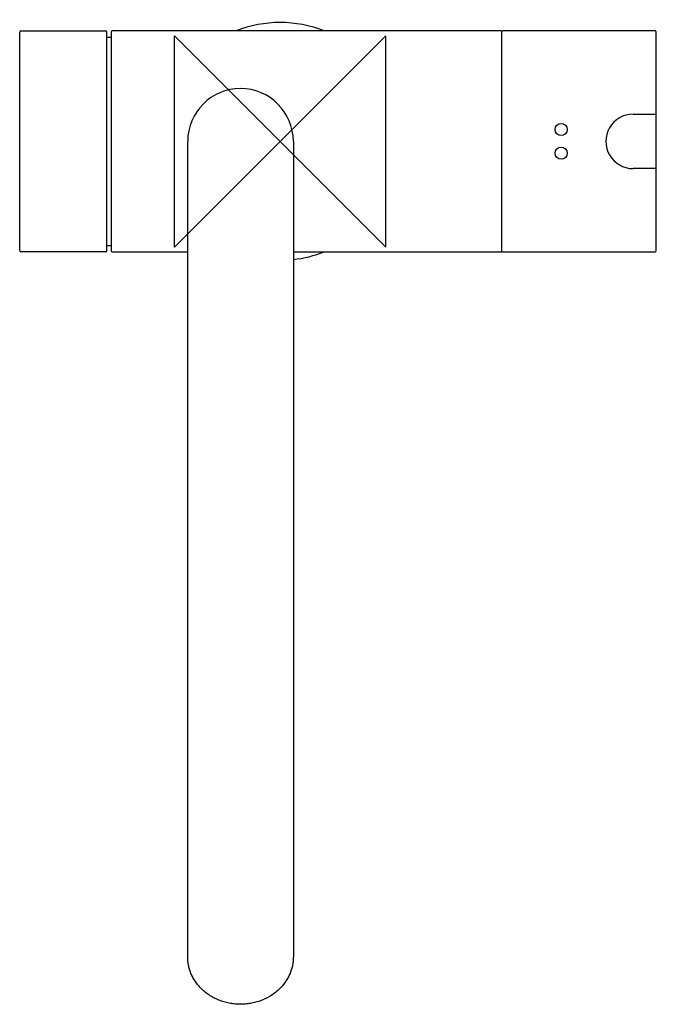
# Model space of a CAD drawing. Header units: millimetres. Extents: x -49 to 71, y -163 to 23.
import ezdxf

# ---------------------------------------------------------------- set-up
doc = ezdxf.new("R2010")
doc.units = ezdxf.units.MM
doc.header["$MEASUREMENT"] = 0
doc.layers.add('ORIGIN', color=6, linetype='Continuous')
doc.layers.add('PLANNING', color=1, linetype='Continuous')

# ---------------------------------------------------------------- blocks, each defined once
blk = doc.blocks.new('707125_T')
at = {"layer": 'ORIGIN'}
for p, q in [((20, 20), (-20, -20)), ((-20, -20), (-20, 20)), ((-20, 20), (20, -20)), ((20, -20), (20, 20))]:
    blk.add_line(p, q, dxfattribs=at)
at = {"layer": 'PLANNING'}
for p, q in [((-49.1, 20.9), (-33, 20.9)), ((-32, 20.7), (-32, -20.7)), ((41.8, 20.9), (-31.8, 20.9)), ((41.9, 20.7), (41.9, -20.7)), ((42.11, 20.9), (42.1, 20.9)), ((42.12, 20.9), (42.11, 20.9)), ((71, 20.9), (42.12, 20.9)), ((71.2, 5.15), (71.2, 20.7)), ((-32.8, 19.75), (-32, 19.75)), ((66.8, 5.15), (71.2, 5.15)), ((71.2, -5.15), (66.8, -5.15)), ((71.2, -20.7), (71.2, -5.15)), ((-32, -19.75), (-32.8, -19.75)), ((-33, -20.9), (-49.1, -20.9)), ((-31.8, -20.9), (-17.5, -20.9)), ((2.5, -20.9), (41.8, -20.9)), ((42.1, -20.9), (42.12, -20.9)), ((42.12, -20.9), (71, -20.9))]:
    blk.add_line(p, q, dxfattribs=at)
for points in [[(-49.3, -20.7), (-49.3, 20.7)], [(-32.8, -20.7), (-32.8, 20.7)], [(71.2, -5.15), (71.2, 5.15)]]:
    blk.add_lwpolyline(points, dxfattribs=at)
for centre in [(53.2, 2.25), (53.2, -2.25)]:
    blk.add_circle(centre, 1.15, dxfattribs=at)
for centre, radius, start, end in [((0, 0), 22.5, 68.2623, 111.7377), ((-49.1, 20.7), 0.2, 90.0001, 179.9998), ((-33, 20.7), 0.2, 0.0004, 89.9997), ((-31.8, 20.7), 0.2, 90, 180), ((41.8, 20.7), 0.2, 41.399, 90), ((42.1, 20.7), 0.2, 89.9998, 180), ((71, 20.7), 0.2, 360, 90), ((-7.5, 0), 10, 360, 180), ((66.8, 0), 5.15, 89.9944, 270.0056), ((71, -18.08), 0.2, 350.3815, 358.7548), ((-49.1, -20.7), 0.2, 180.0004, 269.9997), ((-33, -20.7), 0.2, 270.0001, 359.9998), ((-31.8, -20.7), 0.2, 180, 270), ((0, 0), 22.5, 276.3794, 291.7377), ((41.8, -20.7), 0.2, 270, 318.601), ((42.1, -20.7), 0.2, 180.1319, 269.8683), ((71, -20.7), 0.2, 270, 0)]:
    blk.add_arc(centre, radius, start, end, dxfattribs=at)
for points in [[(-17.5, -154.37), (-17.5, -77.18), (-17.5, 0)], [(2.5, 0), (2.5, -77.18), (2.5, -154.37)]]:
    blk.add_open_spline(points, degree=2, dxfattribs=at)
for points, weights in [([(-7.5, -163.35), (-17.5, -163.35), (-17.5, -154.37)], [1, 0.707106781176, 1]), ([(2.5, -154.37), (2.5, -163.35), (-7.5, -163.35)], [1, 0.707106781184, 1])]:
    blk.add_rational_spline(points, weights, degree=2, dxfattribs=at)

msp = doc.modelspace()

# ---------------------------------------------------------------- block references
msp.add_blockref('707125_T', (0, 0))

doc.saveas('drawing.dxf')
